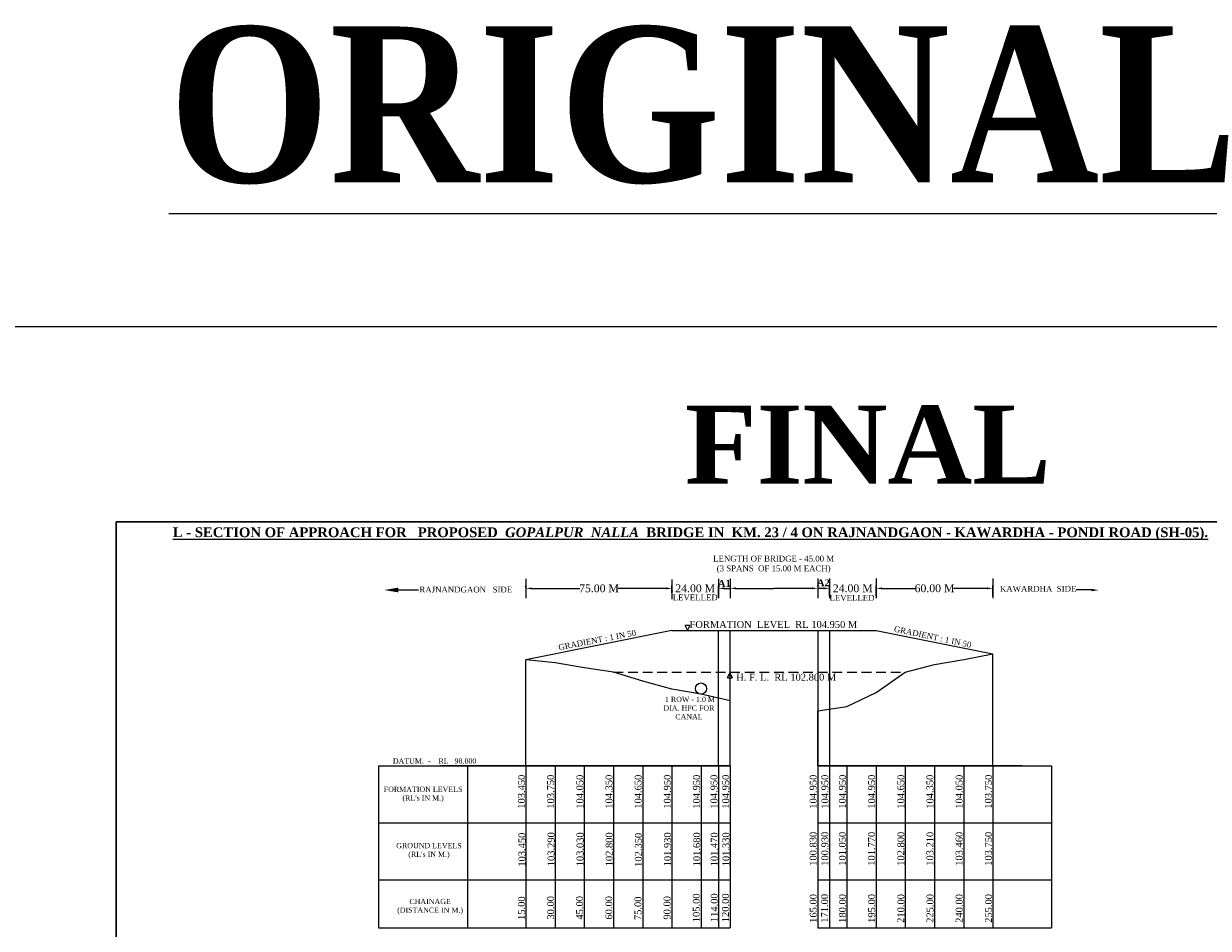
# Model space of a CAD drawing. Header units: millimetres. Extents: x -1995464 to 2763072, y 540154 to 1556955.
# Tile 12 of 24: x 1327832 to 1388707, y 1481225 to 1527696. Entities that reach past the tile are written whole.
import ezdxf

# ---------------------------------------------------------------- set-up
doc = ezdxf.new("R2010")
doc.units = ezdxf.units.MM
doc.header["$MEASUREMENT"] = 0
doc.linetypes.add('DASED', pattern=[0.375, 0.25, -0.125])
doc.styles.get("Standard").update_dxf_attribs({"font": 'times.ttf'})
doc.dimstyles.get("Standard").update_dxf_attribs({"dimtxt": 400, "dimasz": 300, "dimexe": 150, "dimexo": 100, "dimgap": 0.09, "dimtad": 1, "dimtih": 1, "dimtoh": 1, "dimdec": 0, "dimzin": 0, "dimdsep": 46, "dimtxsty": 'Standard', "dimcen": 0.09, "dimadec": 0, "dimazin": 0, "dimtfac": 1, "dimtdec": 0, "dimtofl": 0, "dimtmove": 0, "dimatfit": 3, "dimfxl": 150, "dimtolj": 1, "dimtzin": 0, "dimarcsym": 0})

# ---------------------------------------------------------------- blocks, each defined once
blk = doc.blocks.new('*D54')
at = {"color": 0, "lineweight": -2, "ltscale": 2000, "transparency": 16777216}
for p, q in [((1353644, 1498736), (1353644, 1498836)), ((1353944, 1498686), (1356412, 1498686)), ((1360848, 1498686), (1358380, 1498686)), ((1361148, 1498586), (1361148, 1498536))]:
    blk.add_line(p, q, dxfattribs=at)
at = {"color": 0, "lineweight": 25, "ltscale": 2000, "transparency": 16777216}
for points in [[(1353944, 1498736), (1353944, 1498636), (1353644, 1498686)], [(1360848, 1498736), (1360848, 1498636), (1361148, 1498686)]]:
    blk.add_solid(points, dxfattribs=at)
at = {"layer": 'Defpoints', "color": 0, "lineweight": 25, "ltscale": 2000, "transparency": 16777216}
for p in [(1353644, 1498636), (1361148, 1498686), (1361148, 1498686)]:
    blk.add_point(p, dxfattribs=at)
at = {"color": 0, "lineweight": 25, "ltscale": 2000, "transparency": 16777216, "insert": (1357396, 1498686), "char_height": 400, "attachment_point": 5}
blk.add_mtext('\\A1;75.00 M', dxfattribs=at)
blk = doc.blocks.new('*D55')
at = {"color": 0, "lineweight": -2, "ltscale": 2000, "transparency": 16777216}
for p, q in [((1371636, 1498788), (1371636, 1498838)), ((1377641, 1498288), (1377641, 1498838)), ((1371936, 1498688), (1373656, 1498688)), ((1377341, 1498688), (1375620, 1498688))]:
    blk.add_line(p, q, dxfattribs=at)
at = {"color": 0, "lineweight": 25, "ltscale": 2000, "transparency": 16777216}
for points in [[(1371936, 1498738), (1371936, 1498638), (1371636, 1498688)], [(1377341, 1498738), (1377341, 1498638), (1377641, 1498688)]]:
    blk.add_solid(points, dxfattribs=at)
at = {"layer": 'Defpoints', "color": 0, "lineweight": 25, "ltscale": 2000, "transparency": 16777216}
for p in [(1371636, 1498688), (1377641, 1498688), (1377641, 1498188)]:
    blk.add_point(p, dxfattribs=at)
at = {"color": 0, "lineweight": 25, "ltscale": 2000, "transparency": 16777216, "insert": (1374638, 1498688), "char_height": 400, "attachment_point": 5}
blk.add_mtext('\\A1;60.00 M', dxfattribs=at)
blk = doc.blocks.new('*D56')
at = {"color": 0, "lineweight": -2, "ltscale": 2000, "transparency": 16777216}
for p, q in [((1364138, 1498781), (1364138, 1498838)), ((1368636, 1498788), (1368636, 1498838)), ((1364438, 1498688), (1366387, 1498688)), ((1368336, 1498688), (1366387, 1498688))]:
    blk.add_line(p, q, dxfattribs=at)
at = {"color": 0, "lineweight": 25, "ltscale": 2000, "transparency": 16777216}
for points in [[(1364438, 1498738), (1364438, 1498638), (1364138, 1498688)], [(1368336, 1498738), (1368336, 1498638), (1368636, 1498688)]]:
    blk.add_solid(points, dxfattribs=at)
at = {"layer": 'Defpoints', "color": 0, "lineweight": 25, "ltscale": 2000, "transparency": 16777216}
for p in [(1364138, 1498681), (1368636, 1498688), (1368636, 1498688)]:
    blk.add_point(p, dxfattribs=at)
at = {"color": 0, "lineweight": 25, "ltscale": 2000, "transparency": 16777216, "insert": (1366387, 1498688), "char_height": 400, "attachment_point": 5}
blk.add_mtext('\\A1;{\\H0.0025x;0}', dxfattribs=at)
blk = doc.blocks.new('*D57')
at = {"color": 0, "lineweight": -2, "transparency": 16777216}
for p, q in [((1361140, 1498464), (1361140, 1498837)), ((1363538, 1498281), (1363538, 1498837)), ((1360840, 1498687), (1360540, 1498687)), ((1363838, 1498687), (1364138, 1498687))]:
    blk.add_line(p, q, dxfattribs=at)
at = {"color": 0, "lineweight": 25, "transparency": 16777216}
for points in [[(1360840, 1498737), (1360840, 1498637), (1361140, 1498687)], [(1363838, 1498737), (1363838, 1498637), (1363538, 1498687)]]:
    blk.add_solid(points, dxfattribs=at)
at = {"layer": 'Defpoints', "color": 0, "lineweight": 25, "transparency": 16777216}
for p in [(1361140, 1498687), (1361140, 1498364), (1363538, 1498181)]:
    blk.add_point(p, dxfattribs=at)
at = {"color": 0, "transparency": 16777216, "insert": (1362339, 1498687), "char_height": 400, "attachment_point": 5}
blk.add_mtext('\\A1;24.00 M', dxfattribs=at)
blk = doc.blocks.new('*D58')
at = {"color": 0, "lineweight": -2, "transparency": 16777216}
for p, q in [((1369236, 1498288), (1369236, 1498838)), ((1371636, 1498288), (1371636, 1498838)), ((1368936, 1498688), (1368636, 1498688)), ((1371936, 1498688), (1372236, 1498688))]:
    blk.add_line(p, q, dxfattribs=at)
at = {"color": 0, "lineweight": 25, "transparency": 16777216}
for points in [[(1368936, 1498738), (1368936, 1498638), (1369236, 1498688)], [(1371936, 1498738), (1371936, 1498638), (1371636, 1498688)]]:
    blk.add_solid(points, dxfattribs=at)
at = {"layer": 'Defpoints', "color": 0, "lineweight": 25, "transparency": 16777216}
for p in [(1369236, 1498688), (1369236, 1498188), (1371636, 1498188)]:
    blk.add_point(p, dxfattribs=at)
at = {"color": 0, "transparency": 16777216, "insert": (1370436, 1498688), "char_height": 400, "attachment_point": 5}
blk.add_mtext('\\A1;24.00 M', dxfattribs=at)

msp = doc.modelspace()

# ---------------------------------------------------------------- linework, layer by layer
at = {"color": 0, "lineweight": 25, "ltscale": 2000}
for p, q in [((1391982.9, 1502103.9), (1332582.9, 1502103.9)), ((1332582.9, 1460103.9), (1332582.9, 1502103.9)), ((1353643.8, 1499181.2), (1353643.8, 1498181.2)), ((1361139.8, 1499136.4), (1361139.8, 1498136.4)), ((1363538.2, 1499181.2), (1363538.2, 1498181.2)), ((1364138.2, 1499181.2), (1364138.2, 1498181.2)), ((1368637.4, 1499188.3), (1368637.4, 1498188.3)), ((1369237.4, 1499188.3), (1369237.4, 1498188.3)), ((1371635.8, 1499188.3), (1371635.8, 1498188.3)), ((1377640.6, 1499188.3), (1377640.6, 1498188.3)), ((1361139.8, 1496525.1), (1353643.8, 1495025.1)), ((1361139.8, 1496525.1), (1371635.8, 1496525.1)), ((1363538.2, 1489575.1), (1363538.2, 1496525.1)), ((1364138.2, 1489575.1), (1364138.2, 1496525.1)), ((1368635.8, 1496525.1), (1368635.8, 1481245.3)), ((1369235.8, 1496525.1), (1369235.8, 1481245.3)), ((1371635.8, 1496525.1), (1377640.6, 1495325.1)), ((1376138.2, 1495035.1), (1377640.6, 1495325.1)), ((1377640.6, 1489575.1), (1377640.6, 1495325.1)), ((1353643.8, 1489575.1), (1353643.8, 1495025.1)), ((1355143, 1494865.1), (1353643.8, 1495025.1)), ((1356642.2, 1494605.1), (1355143, 1494865.1)), ((1358141.4, 1494375.1), (1356642.2, 1494605.1)), ((1373135.8, 1494375.1), (1374638.2, 1494785.1)), ((1374638.2, 1494785.1), (1376138.2, 1495035.1)), ((1359640.6, 1493925.1), (1358141.4, 1494375.1)), ((1361139.8, 1493505.1), (1359640.6, 1493925.1)), ((1371635.8, 1493345.1), (1373135.8, 1494375.1)), ((1362639, 1493255.1), (1361139.8, 1493505.1)), ((1364138.2, 1492905.1), (1362639, 1493255.1)), ((1370135.8, 1492625.1), (1371635.8, 1493345.1)), ((1364138.2, 1489575.1), (1364138.2, 1493145.1)), ((1364138.2, 1489575.1), (1364138.2, 1492905.1)), ((1368635.8, 1492405.1), (1370135.8, 1492625.1)), ((1368635.8, 1489575.1), (1368635.8, 1492405.1)), ((1346072.9, 1489575.1), (1364138.2, 1489575.1)), ((1346072.9, 1489575.1), (1364138.2, 1489575.1)), ((1346072.9, 1489575.1), (1346072.9, 1481245.3)), ((1364138.2, 1489575.1), (1349246.6, 1489575.1)), ((1349646, 1489575.1), (1364138.2, 1489575.1)), ((1350645.4, 1489575.1), (1350645.4, 1481245.3)), ((1353643.8, 1489575.1), (1353643.8, 1481245.3)), ((1355143, 1489575.1), (1355143, 1481245.3)), ((1356642.2, 1489575.1), (1356642.2, 1481245.3)), ((1358141.4, 1489575.1), (1358141.4, 1481245.3)), ((1359640.6, 1489575.1), (1359640.6, 1481245.3)), ((1361139.8, 1489575.1), (1361139.8, 1481245.3)), ((1362639, 1489575.1), (1362639, 1481245.3)), ((1363538.2, 1489575.1), (1363538.2, 1481245.3)), ((1364138.2, 1489575.1), (1364138.2, 1481245.3)), ((1368635.8, 1489575.1), (1379124.7, 1489575.1)), ((1368635.8, 1489575.1), (1368635.8, 1481245.3)), ((1379124.7, 1489575.1), (1368635.8, 1489575.1)), ((1368635.8, 1489575.1), (1380643, 1489575.1)), ((1370135.8, 1489575.1), (1370135.8, 1481245.3)), ((1371635.8, 1489575.1), (1371635.8, 1481245.3)), ((1373135.8, 1489575.1), (1373135.8, 1481245.3)), ((1374635.8, 1489575.1), (1374635.8, 1481245.3)), ((1374638.2, 1489575.1), (1374638.2, 1481245.3)), ((1376135.8, 1489575.1), (1376135.8, 1481245.3)), ((1376138.2, 1489575.1), (1376138.2, 1481245.3)), ((1377635.8, 1489575.1), (1377635.8, 1481245.3)), ((1377638.2, 1489575.1), (1377638.2, 1481245.3)), ((1377640.6, 1489575.1), (1377640.6, 1481245.3)), ((1380643, 1489575.1), (1380643, 1481245.3)), ((1380645.4, 1489575.1), (1380645.4, 1481245.3))]:
    msp.add_line(p, q, dxfattribs=at)
at = {"color": 1, "lineweight": 25, "ltscale": 2000}
for p, q in [((1332582.9, 1502103.9), (1392182.9, 1502103.9)), ((1332582.9, 1502103.9), (1332582.9, 1460103.9)), ((1368635.8, 1489575.1), (1368635.8, 1481245.3)), ((1368635.8, 1489575.1), (1368635.8, 1481245.3))]:
    msp.add_line(p, q, dxfattribs=at)
at = {"lineweight": 25, "ltscale": 2000}
for p, q in [((1347077.5, 1498616.6), (1348114.2, 1498616.6)), ((1382705.1, 1498608), (1381917.2, 1498608))]:
    msp.add_line(p, q, dxfattribs=at)
at = {"ltscale": 2000}
for p, q in [((1362061.1, 1496787.1), (1361821.1, 1496787.1)), ((1361941.1, 1496539.6), (1361821.1, 1496787.1)), ((1362061.1, 1496787.1), (1361941.1, 1496539.6)), ((1364004.6, 1494099.6), (1364124.6, 1494347.1)), ((1364004.6, 1494099.6), (1364244.6, 1494099.6)), ((1364124.6, 1494347.1), (1364244.6, 1494099.6)), ((1346072.9, 1486640.4), (1364138.2, 1486640.4)), ((1368635.8, 1486640.4), (1380643, 1486640.4)), ((1346072.9, 1483708), (1364138.2, 1483708)), ((1368635.8, 1483708), (1380643, 1483708)), ((1346072.9, 1481245.3), (1364138.2, 1481245.3)), ((1368635.8, 1481245.3), (1380643, 1481245.3))]:
    msp.add_line(p, q, dxfattribs=at)
at = {"linetype": 'DASED', "lineweight": 25, "ltscale": 2000}
msp.add_line((1358141.4, 1494375.1), (1373135.8, 1494375.1), dxfattribs=at)
at = {"color": 2, "lineweight": 25, "ltscale": 2000}
msp.add_lwpolyline([(1257116.9, 1512136.6), (1420426.4, 1512136.6), (1420426.4, 1247173.8), (1257116.9, 1247173.8)], close=True, dxfattribs=at)
at = {"color": 1, "lineweight": 25, "ltscale": 2000}
msp.add_circle((1362639, 1493541.7), 286.6, dxfattribs=at)
at = {"ltscale": 2000}
for points in [[(1347078.7, 1498722.3), (1347078.7, 1498482.2), (1346358.4, 1498602.2)], [(1382712.4, 1498539.5), (1382712.4, 1498659.5), (1383072.5, 1498599.5)]]:
    msp.add_solid(points, dxfattribs=at)

# ---------------------------------------------------------------- texts
for s, insert, char_height, width, attachment_point in [('{\\fTimes New Roman|b1|i0|c0|p18;\\LORIGINAL}', (1335225.7, 1527554), 8000, 62180.555, 1), ('{\\fTimes New Roman|b1|i0|c0|p18;^IFINAL}', (1361811.6, 1508072.8), 4000, 31090.278, 1), ('{\\fTimes New Roman|b1|i0|c0|p18;\\LL - SECTION OF APPROACH FOR   PROPOSED  \\fTimes New Roman|b1|i1|c0|p18;GOPALPUR  NALLA \\fTimes New Roman|b1|i0|c0|p18; BRIDGE IN  KM. 23 / 4 ON RAJNANDGAON - KAWARDHA - PONDI ROAD (SH-05).}', (1362092.9, 1501820.6), 500, 64329.331, 2), ('LENGTH OF BRIDGE - 45.00 M\\P(3 SPANS  OF 15.00 M EACH)', (1366371.3, 1500366.4), 300, 9221.445, 2), ('RAJNANDGAON   SIDE', (1348167.2, 1498776.6), 300, 62206.114, 1), ('{\\fTimes New Roman|b1|i0|c0|p18;A1}', (1363835.9, 1499122.6), 356, 30557.583, 2), ('{\\fTimes New Roman|b1|i0|c0|p18;A2}', (1368927.5, 1499155.1), 356, 30557.583, 2), ('KAWARDHA  SIDE', (1377999, 1498815.1), 300, 62206.114, 1), ('LEVELLED', (1362340.3, 1498375.5), 300, 9221.445, 2), ('LEVELLED', (1370397.8, 1498351.9), 300, 9221.445, 2), ('FORMATION  LEVEL  RL 104.950 M', (1366356.5, 1497012.3), 356, 30557.583, 2), ('H. F. L.  RL 102.800 M', (1367017.9, 1494302.6), 356, 30557.583, 2), (' 1 ROW - 1.0 M DIA. HPC FOR CANAL  ', (1362018.8, 1493119.2), 267, 2872.529, 2), (' DATUM.  -    RL   98.000  ', (1348898.2, 1489953.3), 267, 4691.942, 2), ("FORMATION LEVELS (RL's IN M.)", (1348357.1, 1488500.6), 267, 4679.443, 2), ("GROUND LEVELS (RL's IN M.)", (1348659.2, 1485607.1), 267, 3662.5, 2), ('CHAINAGE (DISTANCE IN M.)', (1348717.1, 1482736.5), 267, 3662.5, 2)]:
    msp.add_mtext(s, dxfattribs=dict(insert=insert, char_height=char_height, width=width, attachment_point=attachment_point))
at = {"attachment_point": 2}
for s, insert, char_height, width, rotation in [('GRADIENT : 1 IN 50', (1357275.5, 1496182.2), 300, 9221.445, 10.888973), ('GRADIENT : 1 IN 50', (1374577.1, 1496344.5), 300, 9221.445, 348.034313), ('103.450', (1353232.7, 1488242.4), 356, 975.08, 90), ('103.750', (1354732, 1488242.4), 356, 975.08, 90), ('104.050', (1356231.2, 1488242.4), 356, 975.08, 90), ('104.350', (1357730.4, 1488242.4), 356, 975.08, 90), ('104.650', (1359229.6, 1488242.4), 356, 975.08, 90), ('104.950', (1360728.8, 1488242.4), 356, 975.08, 90), ('104.950', (1362228, 1488242.4), 356, 975.08, 90), ('104.950', (1363127.2, 1488242.4), 356, 975.08, 90), ('104.950', (1363727.2, 1488242.4), 356, 975.08, 90), ('104.950', (1368224.8, 1488242.4), 356, 975.08, 90), ('104.950', (1368824.8, 1488242.4), 356, 975.08, 90), ('104.950', (1369724.8, 1488242.4), 356, 975.08, 90), ('104.950', (1371224.8, 1488242.4), 356, 975.08, 90), ('104.650', (1372724.8, 1488242.4), 356, 975.08, 90), ('104.350', (1374224.8, 1488242.4), 356, 975.08, 90), ('104.050', (1375724.8, 1488242.4), 356, 975.08, 90), ('103.750', (1377227.2, 1488242.4), 356, 975.08, 90), ('103.450', (1353253.4, 1485264.5), 356, 975.08, 90), ('103.290', (1354752.6, 1485289.4), 356, 975.08, 90), ('103.030', (1356242, 1485281.5), 356, 975.08, 90), ('102.800', (1357741.2, 1485281.5), 356, 975.08, 90), ('102.350', (1359240.4, 1485256.6), 356, 975.08, 90), ('101.930', (1360739.6, 1485281.5), 356, 975.08, 90), ('101.680', (1362238.8, 1485281.5), 356, 975.08, 90), ('101.470', (1363138, 1485281.5), 356, 975.08, 90), ('101.330', (1363738, 1485281.5), 356, 975.08, 90), ('100.830', (1368224.8, 1485309.9), 356, 975.08, 90), ('100.930', (1368824.8, 1485309.9), 356, 975.08, 90), ('101.050', (1369724.8, 1485309.9), 356, 975.08, 90), ('101.770', (1371224.8, 1485309.9), 356, 975.08, 90), ('102.800', (1372724.8, 1485309.9), 356, 975.08, 90), ('103.210', (1374224.8, 1485309.9), 356, 975.08, 90), ('103.460', (1375724.8, 1485309.9), 356, 975.08, 90), ('103.750', (1377227.2, 1485309.9), 356, 975.08, 90), ('105.00', (1362217.3, 1482277.2), 356, 975.08, 90), ('114.00', (1363140.1, 1482282), 356, 975.08, 90), ('120.00', (1363716.6, 1482277.2), 356, 975.08, 90), ('165.00', (1368227.7, 1482245.3), 356, 975.08, 90), ('171.00', (1368808.5, 1482250.4), 356, 975.08, 90), ('180.00', (1369727.7, 1482245.3), 356, 975.08, 90), ('195.00', (1371227.7, 1482245.3), 356, 975.08, 90), ('210.00', (1372727.7, 1482245.3), 356, 975.08, 90), ('225.00', (1374227.7, 1482245.3), 356, 975.08, 90), ('240.00', (1375727.7, 1482245.3), 356, 975.08, 90), ('255.00', (1377230.1, 1482245.3), 356, 975.08, 90), ('15.00', (1353231.9, 1482260.3), 356, 975.08, 90), ('30.00', (1354731.1, 1482276), 356, 975.08, 90), ('45.00', (1356220.5, 1482277.2), 356, 975.08, 90), ('60.00', (1357719.7, 1482277.2), 356, 975.08, 90), ('75.00', (1359218.9, 1482252.3), 356, 975.08, 90), ('90.00', (1360718.1, 1482277.2), 356, 975.08, 90)]:
    msp.add_mtext(s, dxfattribs=dict(at, insert=insert, char_height=char_height, width=width, rotation=rotation))

# ---------------------------------------------------------------- dimensions: what is measured, and where the dimension line sits
at = {"lineweight": 25, "ltscale": 2000}
for base, p1, p2, text, picture, middle in [((1361148, 1498685.9), (1353643.8, 1498636.4), (1361148, 1498685.9), '75.00 M', '*D54', (1357395.9, 1498685.9)), ((1368635.8, 1498688.3), (1364138.2, 1498681.2), (1368635.8, 1498688.3), '{\\H0.0025x;0}', '*D56', (1366387, 1498688.3)), ((1377640.6, 1498688.3), (1371635.8, 1498688.3), (1377640.6, 1498188.3), '60.00 M', '*D55', (1374638.2, 1498688.3))]:
    dim = msp.add_linear_dim(base=base, p1=p1, p2=p2, text=text, dimstyle='Standard', override={"dimtad": 0, "dimtih": 0, "dimtoh": 0}, dxfattribs=at)
    dim.commit()
    dim.dimension.update_dxf_attribs({"geometry": picture, "text_midpoint": middle})
for base, p1, p2, picture, middle in [((1361139.8, 1498687.3), (1363538.2, 1498181.2), (1361139.8, 1498363.6), '*D57', (1362339, 1498687.3)), ((1369235.8, 1498688.3), (1371635.8, 1498188.3), (1369235.8, 1498188.3), '*D58', (1370435.8, 1498688.3))]:
    dim = msp.add_linear_dim(base=base, p1=p1, p2=p2, text='24.00 M', dimstyle='Standard', override={"dimtad": 0, "dimtih": 0, "dimtoh": 0})
    dim.commit()
    dim.dimension.update_dxf_attribs({"geometry": picture, "text_midpoint": middle})

doc.saveas('drawing.dxf')
